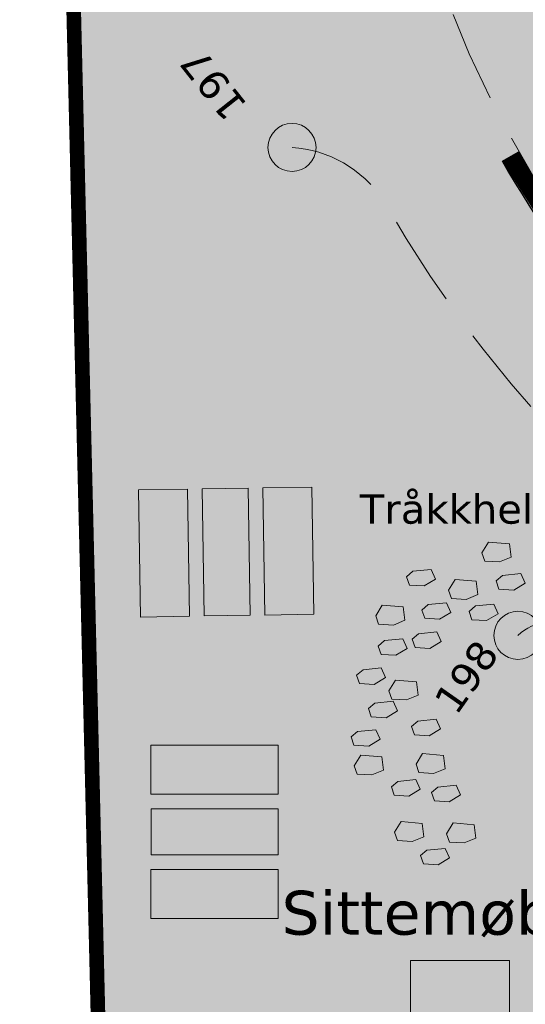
# Model space of a CAD drawing. Header units: metres. Extents: x 470877 to 470966, y 6514611 to 6514728.
# Tile 2 of 256: x 470877.48 to 470884.4, y 6514632.87 to 6514646.33. Entities that reach past the tile are written whole.
import ezdxf

# ---------------------------------------------------------------- set-up
doc = ezdxf.new("R2010")
doc.units = ezdxf.units.M
doc.linetypes.add('DASHED', pattern=[19.049999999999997, 12.7, -6.35])
doc.linetypes.add('DASHED2', pattern=[0.375, 0.25, -0.125])
doc.layers.add('A-L_mur', color=2, linetype='Continuous')
doc.layers.add('A-L_mur_hatch', color=252, linetype='Continuous')
doc.layers.add('A-L_planter_felt_hatch', color=7, linetype='Continuous', true_color=0x94df77)
doc.layers.add('L 771-Gressarealer', color=7, linetype='Continuous', lineweight=9, true_color=0xe1e1ad)
doc.layers.add('LA DIV-Grense_delområde', color=7, linetype='DASHED', lineweight=9, true_color=0x007f00)
for name, color, linetype, lineweight in [('LA TEK', 7, 'Continuous', 9), ('LA TEK-Punkthøgde ny', 255, 'Continuous', 9), ('LA TER-Ny kote 1m', 95, 'Continuous', 13), ('LA UTS-Benk', 125, 'Continuous', 9), ('LA VEG-Staude', 233, 'Continuous', 9), ('LA VOP-H skifer', 251, 'Continuous', 9)]:
    doc.layers.add(name, color=color, linetype=linetype, lineweight=lineweight)
doc.styles.add('Verdana', font='verdana.ttf')

msp = doc.modelspace()

# ---------------------------------------------------------------- hatches: boundary and pattern name
at = {"layer": 'A-L_planter_felt_hatch', "linetype": 'Continuous'}
h = msp.add_hatch(dxfattribs=at)
h.set_pattern_fill('ANSI38', color=256, scale=0.05)
h.set_pattern_definition([(45, (470886.8623169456, 6514646.706816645), (-0.1122532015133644, 0.1122532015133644), []), (135, (470886.8623169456, 6514646.706816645), (-0.3367596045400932, 0.1122532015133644), [0.396875, -0.238125])])
edge = h.paths.add_edge_path()
edge.add_arc((470885.458961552, 6514651.375116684), 0.1388315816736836, 85.9798594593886, 195.9798592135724)
edge.add_arc((470885.3162130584, 6514651.204830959), 0.132391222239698, 85.97985951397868, 195.9798597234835)
edge.add_arc((470885.1826104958, 6514651.078356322), 0.09024946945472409, 85.9798594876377, 195.9798593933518)
edge.add_arc((470885.0853521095, 6514650.90416123), 0.1497178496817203, 85.9798594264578, 195.9798591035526)
edge.add_arc((470884.9306875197, 6514650.710239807), 0.1530808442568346, 85.97985953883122, 195.9798594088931)
edge.add_arc((470884.776325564, 6514650.565700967), 0.1026483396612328, 85.9798595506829, 195.9798596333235)
edge.add_arc((470884.6691222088, 6514650.416191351), 0.121549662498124, 85.97985945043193, 195.9798592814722)
edge.add_arc((470884.5436063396, 6514650.259463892), 0.1235689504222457, 85.97985952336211, 195.9798591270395)
edge.add_arc((470884.4550819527, 6514650.137520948), 0.09298907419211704, 108.9969994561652, 218.9969992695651)
edge.add_arc((470884.4508254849, 6514650.011071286), 0.09612850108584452, 135.0333598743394, 245.0333597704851)
edge.add_arc((470884.5125885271, 6514649.82170677), 0.1446435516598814, 135.0333599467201, 245.03335985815)
edge.add_arc((470884.5100028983, 6514649.632180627), 0.08263678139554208, 135.0333599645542, 245.0333598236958)
edge.add_arc((470884.5490434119, 6514649.483431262), 0.1044788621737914, 135.0333600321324, 245.0333598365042)
edge.add_arc((470884.6111391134, 6514649.282643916), 0.1500953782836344, 135.0333600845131, 245.0333599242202)
edge.add_arc((470884.6413068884, 6514649.053161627), 0.1321825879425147, 135.0333598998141, 245.0333598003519)
edge.add_arc((470884.684897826, 6514648.834062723), 0.1404683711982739, 135.0333599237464, 245.0333598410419)
edge.add_arc((470884.690035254, 6514648.64236779), 0.09106165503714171, 135.033359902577, 245.0333598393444)
edge.add_arc((470884.7250803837, 6514648.486419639), 0.1038579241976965, 135.0333602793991, 245.0333600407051)
edge.add_arc((470884.7389859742, 6514648.334591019), 0.08161347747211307, 135.0333598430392, 245.0333597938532)
edge.add_arc((470884.7799588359, 6514648.211366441), 0.09007045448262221, 146.8620802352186, 256.8620802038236)
edge.add_arc((470884.8827555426, 6514648.045178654), 0.1461288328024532, 147.5186427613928, 257.5186426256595)
edge.add_arc((470884.9642458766, 6514647.830520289), 0.1340404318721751, 147.5186423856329, 257.5186424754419)
edge.add_arc((470885.009488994, 6514647.652403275), 0.08797435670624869, 147.5186422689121, 257.5186424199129)
edge.add_arc((470885.067619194, 6514647.517397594), 0.09144911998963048, 147.5186423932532, 257.5186424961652)
edge.add_arc((470885.1529987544, 6514647.361173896), 0.1246419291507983, 147.5186425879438, 257.5186424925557)
edge.add_arc((470885.2284138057, 6514647.174318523), 0.1213335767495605, 147.5186424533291, 257.5186424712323)
edge.add_arc((470885.2840653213, 6514647.003730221), 0.09705742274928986, 147.5186426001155, 257.5186425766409)
edge.add_arc((470885.3635311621, 6514646.845023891), 0.1190683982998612, 147.5186426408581, 257.5186425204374)
edge.add_arc((470885.4531766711, 6514646.655317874), 0.136775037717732, 147.5186427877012, 257.5186426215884)
edge.add_arc((470885.5591282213, 6514646.435506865), 0.1606413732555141, 147.5186425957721, 257.5186425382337)
edge.add_arc((470885.6436664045, 6514646.215984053), 0.1347241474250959, 152.2747660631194, 262.2747659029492)
edge.add_arc((470885.7142766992, 6514646.040076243), 0.09833406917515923, 154.4531895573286, 264.4531892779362)
edge.add_arc((470885.8050709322, 6514645.894261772), 0.1111675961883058, 154.4531890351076, 264.4531891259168)
edge.add_arc((470885.8763791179, 6514645.744394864), 0.0909449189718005, 154.4531891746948, 264.4531892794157)
edge.add_arc((470885.9953164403, 6514645.592824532), 0.1415686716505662, 154.4531894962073, 264.4531892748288)
edge.add_arc((470886.0618776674, 6514645.413563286), 0.08894053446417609, 154.4531891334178, 264.453189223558)
edge.add_arc((470886.1507294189, 6514645.278460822), 0.1080082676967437, 154.4531894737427, 264.453189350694)
edge.add_arc((470886.241852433, 6514645.122413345), 0.112568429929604, 154.4531891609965, 264.4531891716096)
edge.add_arc((470886.3420047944, 6514644.957300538), 0.1230647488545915, 154.4531892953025, 264.4531892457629)
edge.add_arc((470886.4044833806, 6514644.799262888), 0.08243311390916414, 154.4531896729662, 264.4531893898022)
edge.add_arc((470886.4707549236, 6514644.681730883), 0.0822840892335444, 154.4531898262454, 264.4531892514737)
edge.add_arc((470886.5784103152, 6514644.555698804), 0.1237463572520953, 159.1058226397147, 269.1058224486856)
edge.add_arc((470886.7267276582, 6514644.385446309), 0.1572858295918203, 162.795988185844, 272.7959881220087)
edge.add_arc((470886.8857494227, 6514644.181485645), 0.1584382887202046, 162.7959881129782, 272.7959881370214)
edge.add_arc((470887.0052948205, 6514643.988614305), 0.1170540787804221, 162.7959878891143, 272.7959881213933)
edge.add_arc((470887.0975412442, 6514643.844905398), 0.09058974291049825, 162.7959881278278, 272.7959881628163)
edge.add_arc((470887.2485762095, 6514643.70902701), 0.1534832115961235, 162.7959882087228, 272.7959880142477)
edge.add_arc((470887.4068074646, 6514643.509051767), 0.1578049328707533, 162.7959881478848, 272.7959881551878)
edge.add_arc((470887.5611291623, 6514643.309543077), 0.1524909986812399, 164.0549492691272, 274.0549490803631)
edge.add_arc((470887.7038695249, 6514643.134846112), 0.1338765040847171, 170.2865709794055, 280.2865710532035)
edge.add_arc((470887.8474828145, 6514642.98263069), 0.1214478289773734, 170.286571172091, 280.2865708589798)
edge.add_arc((470887.9738646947, 6514642.845213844), 0.1062174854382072, 170.2865712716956, 280.2865711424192)
edge.add_arc((470888.1411307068, 6514642.715318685), 0.1504555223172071, 170.2865712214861, 280.2865709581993)
edge.add_arc((470888.298956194, 6514642.544864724), 0.1328631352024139, 170.2865709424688, 280.2865708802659)
edge.add_arc((470888.4393968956, 6514642.394158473), 0.1184126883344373, 170.2865713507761, 280.2865710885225)
edge.add_arc((470888.5979782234, 6514642.254123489), 0.1394351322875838, 170.2865710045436, 280.2865710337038)
edge.add_arc((470888.745352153, 6514642.104976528), 0.1230566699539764, 174.4258452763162, 284.4258454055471)
edge.add_arc((470888.8907605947, 6514642.017999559), 0.1191838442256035, 195.6743493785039, 305.6743491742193)
edge.add_arc((470888.9906205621, 6514642.052736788), 0.1350121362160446, 257.0071872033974, 367.0071872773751)
edge.add_arc((470889.1287541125, 6514642.174849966), 0.1057232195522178, 267.7613001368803, 377.7613002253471)
edge.add_arc((470889.2132454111, 6514642.359646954), 0.1534029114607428, 276.0592369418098, 386.0592366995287)
edge.add_arc((470889.2693413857, 6514642.484743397), 0.1000345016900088, 324.7695730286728, 434.7695728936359)
edge.add_arc((470889.190890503, 6514642.596841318), 0.105882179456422, 351.5401927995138, 461.5401927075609)
edge.add_arc((470889.0513875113, 6514642.718181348), 0.1196222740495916, 351.5401925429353, 461.5401925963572)
edge.add_arc((470888.9147444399, 6514642.852149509), 0.1139518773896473, 351.5401923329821, 461.540192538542)
edge.add_arc((470888.7804354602, 6514642.980851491), 0.1128087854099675, 351.3050674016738, 461.3050674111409)
edge.add_arc((470888.6511515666, 6514643.109309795), 0.1086441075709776, 350.5497979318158, 460.5497975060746)
edge.add_arc((470888.5064352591, 6514643.236894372), 0.1265419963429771, 350.5497976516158, 460.5497974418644)
edge.add_arc((470888.3358330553, 6514643.385837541), 0.1494620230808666, 350.5497974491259, 460.5497977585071)
edge.add_arc((470888.2083373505, 6514643.549439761), 0.1015082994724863, 350.5497974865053, 460.5497976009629)
edge.add_arc((470888.1424743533, 6514643.738449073), 0.1009695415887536, 297.9200223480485, 407.9200223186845)
edge.add_arc((470888.2283111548, 6514643.971403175), 0.1590547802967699, 263.4402455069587, 373.4402453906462)
edge.add_arc((470888.3961160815, 6514644.110358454), 0.1028246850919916, 262.6770653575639, 372.6770657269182)
edge.add_arc((470888.4150027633, 6514644.217481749), 0.117392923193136, 313.9209504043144, 423.9209503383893)
edge.add_arc((470888.3273645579, 6514644.363299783), 0.1449813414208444, 343.8293937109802, 453.8293932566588)
edge.add_arc((470888.1641927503, 6514644.552464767), 0.1598118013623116, 343.8293932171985, 453.8293933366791)
edge.add_arc((470888.0098395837, 6514644.753582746), 0.1495986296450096, 343.8293932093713, 453.8293932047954)
edge.add_arc((470887.9107292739, 6514644.928689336), 0.0927903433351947, 343.8293935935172, 453.8293934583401)
edge.add_arc((470887.7969789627, 6514645.056154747), 0.1130684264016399, 342.0308088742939, 452.0308088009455)
edge.add_arc((470887.6514971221, 6514645.22525129), 0.1521916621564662, 338.3701776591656, 448.3701773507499)
edge.add_arc((470887.5697978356, 6514645.41149405), 0.09254445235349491, 338.3701779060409, 448.3701774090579)
edge.add_arc((470887.456924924, 6514645.549802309), 0.1242544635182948, 338.3701778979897, 448.3701774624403)
edge.add_arc((470887.3578158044, 6514645.716694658), 0.1111660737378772, 337.4181150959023, 447.4181147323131)
edge.add_arc((470887.247921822, 6514645.884714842), 0.1282483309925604, 333.6283073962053, 443.6283071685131)
edge.add_arc((470887.1166598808, 6514646.084305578), 0.1623948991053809, 333.6283073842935, 443.6283072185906)
edge.add_arc((470887.0330341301, 6514646.296093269), 0.1134551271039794, 333.6283076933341, 443.6283072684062)
edge.add_arc((470886.9485834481, 6514646.456959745), 0.1083137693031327, 333.6283070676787, 443.6283071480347)
edge.add_arc((470886.8653156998, 6514646.611847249), 0.1063565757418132, 333.628307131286, 443.628307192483)
edge.add_arc((470886.7338740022, 6514646.788566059), 0.1598838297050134, 333.6283074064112, 443.6283072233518)
edge.add_arc((470886.6172067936, 6514647.023350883), 0.1543545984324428, 330.5508343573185, 440.5508343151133)
edge.add_arc((470886.5159017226, 6514647.259978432), 0.1521742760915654, 326.3297559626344, 436.3297558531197)
edge.add_arc((470886.4420974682, 6514647.480965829), 0.131894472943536, 326.329756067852, 436.3297559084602)
edge.add_arc((470886.3431355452, 6514647.695814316), 0.1563643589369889, 326.3297560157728, 436.3297558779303)
edge.add_arc((470886.294241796, 6514647.90493822), 0.1031525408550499, 326.3297558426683, 436.3297558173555)
edge.add_arc((470886.2331815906, 6514648.06208504), 0.1026607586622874, 326.3297559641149, 436.3297558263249)
edge.add_arc((470886.1659114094, 6514648.222813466), 0.1099828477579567, 326.3297558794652, 436.3297558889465)
edge.add_arc((470886.0696996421, 6514648.418211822), 0.1509028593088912, 324.0785109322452, 434.0785108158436)
edge.add_arc((470886.017181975, 6514648.645781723), 0.1249747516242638, 318.7168664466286, 428.7168664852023)
edge.add_arc((470885.9501987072, 6514648.860872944), 0.1495042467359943, 318.7168668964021, 428.7168666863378)
edge.add_arc((470885.9035136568, 6514649.088816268), 0.1343409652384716, 318.7168665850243, 428.7168665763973)
edge.add_arc((470885.8676466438, 6514649.288299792), 0.1126205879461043, 318.7168668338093, 428.7168666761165)
edge.add_arc((470885.8364194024, 6514649.456548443), 0.09595463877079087, 318.7168665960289, 428.7168665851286)
edge.add_arc((470885.7637235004, 6514649.640365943), 0.1430887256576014, 318.7168666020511, 428.7168665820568)
edge.add_arc((470885.710599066, 6514649.873101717), 0.1446362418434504, 316.5846158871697, 426.5846158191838)
edge.add_arc((470885.6609387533, 6514650.125726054), 0.1607928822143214, 311.7829155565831, 421.7829154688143)
edge.add_arc((470885.6561908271, 6514650.357804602), 0.1212242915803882, 311.7829156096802, 421.7829155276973)
edge.add_arc((470885.6326019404, 6514650.555164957), 0.1214229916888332, 311.7829153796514, 421.78291537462)
edge.add_arc((470885.5917813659, 6514650.772089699), 0.1474253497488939, 311.7829155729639, 421.7829154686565)
edge.add_arc((470885.5802943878, 6514650.992857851), 0.1218526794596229, 311.7829158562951, 421.78291567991)
edge.add_arc((470885.5764366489, 6514651.169023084), 0.09225633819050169, 311.782915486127, 421.782915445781)
edge.add_arc((470885.49390828, 6514651.313059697), 0.1408907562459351, 333.5551339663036, 443.5551339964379)
edge.add_arc((470885.4680111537, 6514651.468969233), 0.04464266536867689, 339.1227637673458, 449.1227634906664)
at = {"layer": 'L 771-Gressarealer'}
h = msp.add_hatch(color=256, dxfattribs=at)
edge = h.paths.add_edge_path()
edge.add_line((470884.7450868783, 6514673.477796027), (470885.2694522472, 6514664.869304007))
edge.add_line((470885.2694522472, 6514664.869304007), (470885.4380646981, 6514661.663973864))
edge.add_arc((470668.0329587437, 6514651.837474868), 217.6270667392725, 0.10289949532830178, 2.5879520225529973, ccw=False)
edge.add_arc((470897.3491587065, 6514652.007379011), 11.69157196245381, 178.9171972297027, 222.2675605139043)
edge.add_line((470888.6972549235, 6514644.143702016), (470888.2360916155, 6514643.682295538))
edge.add_arc((470897.4215776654, 6514652.090436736), 12.45271024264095, 222.4701276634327, 230.5635283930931)
edge.add_line((470889.5113388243, 6514642.472842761), (470888.9420577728, 6514641.779384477))
edge.add_arc((470896.5553789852, 6514650.886771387), 11.87043201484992, 230.1060588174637, 238.5676463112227)
edge.add_line((470890.3650492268, 6514640.758248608), (470889.8895393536, 6514639.992727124))
edge.add_arc((470897.3022970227, 6514651.939746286), 14.05988062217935, 238.181671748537, 245.3503491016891)
edge.add_line((470891.4383629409, 6514639.161071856), (470891.0634469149, 6514638.345274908))
edge.add_arc((470897.4085422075, 6514652.091797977), 15.1402487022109, 245.2229827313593, 251.8689222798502)
edge.add_line((470892.6970186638, 6514637.703306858), (470892.4186345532, 6514636.847134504))
edge.add_arc((470897.2920529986, 6514651.834022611), 15.75934714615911, 251.9865725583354, 258.3060879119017)
edge.add_line((470894.0978973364, 6514636.401770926), (470893.9132433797, 6514635.522281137))
edge.add_arc((470897.0631811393, 6514650.217390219), 15.02891675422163, 257.9015680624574, 264.9742474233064)
edge.add_line((470895.7465955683, 6514635.24625328), (470895.6811052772, 6514634.64397788))
edge.add_arc((470897.3206517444, 6514653.038704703), 18.46764975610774, 264.9066104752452, 274.4554896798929)
edge.add_line((470898.7553040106, 6514634.62686448), (470898.8978043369, 6514633.430245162))
edge.add_arc((470897.3491587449, 6514652.007378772), 18.64157172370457, 274.7653297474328, 282.9448982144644)
edge.add_line((470901.5251297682, 6514633.83956486), (470902.0171260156, 6514633.94974111))
edge.add_line((470902.0171260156, 6514633.94974111), (470901.688623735, 6514635.413327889))
edge.add_line((470901.688623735, 6514635.413327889), (470901.6742947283, 6514635.477167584))
edge.add_line((470901.6742947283, 6514635.477167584), (470901.3366112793, 6514635.397071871))
edge.add_line((470901.3366112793, 6514635.397071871), (470901.2799574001, 6514635.640601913))
edge.add_arc((470904.8172983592, 6514621.474382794), 14.6011830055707, 85.40734693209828, 104.02020192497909, ccw=False)
edge.add_arc((470907.7194360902, 6514653.796722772), 17.85235334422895, 264.4292792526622, 283.2706863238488)
edge.add_line((470911.8174760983, 6514636.421090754), (470911.6118881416, 6514637.295712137))
edge.add_arc((470907.7173242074, 6514653.84605304), 17.00239430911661, 283.2417207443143, 288.5110019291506)
edge.add_line((470913.1153590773, 6514637.723316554), (470912.8287964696, 6514638.576154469))
edge.add_arc((470907.6664004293, 6514653.971673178), 16.23799030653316, 288.5372345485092, 293.3863554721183)
edge.add_line((470914.1117349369, 6514639.067647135), (470913.7546737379, 6514639.893262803))
edge.add_arc((470907.7095395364, 6514653.868064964), 15.22625177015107, 293.3920476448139, 298.7617617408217)
edge.add_line((470915.0359358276, 6514640.520306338), (470914.6028439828, 6514641.309241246))
edge.add_arc((470907.684507, 6514653.898197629), 14.3647210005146, 298.7912605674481, 304.7390608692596)
edge.add_line((470915.8700978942, 6514642.093905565), (470915.3586927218, 6514642.83134715))
edge.add_arc((470906.0866505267, 6514655.882362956), 16.00936538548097, 305.3917384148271, 311.0583976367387)
edge.add_line((470916.6020485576, 6514643.810652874), (470916.17122384, 6514644.297159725))
edge.add_arc((470907.7222170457, 6514653.844539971), 12.74904644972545, 311.5073991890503, 365.0730712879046)
edge.add_line((470920.4213221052, 6514654.971889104), (470919.9559731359, 6514660.553718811))
edge.add_arc((470929.7436744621, 6514661.666591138), 9.850765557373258, 145.7692570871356, 186.4867350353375, ccw=False)
edge.add_line((470921.5992697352, 6514667.207913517), (470937.12585278, 6514688.020298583))
edge.add_arc((470944.5261984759, 6514682.296191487), 9.355774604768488, 95.26128010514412, 142.2783406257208, ccw=False)
edge.add_arc((470942.1514245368, 6514703.688304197), 12.17065144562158, 277.1595930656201, 354.5240654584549)
edge.add_line((470954.266533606, 6514702.526887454), (470954.0166088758, 6514702.539688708))
edge.add_line((470954.0166088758, 6514702.539688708), (470954.0676605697, 6514710.691154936))
edge.add_line((470954.0676605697, 6514710.691154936), (470965.4334469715, 6514710.564557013))
edge.add_line((470965.4334469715, 6514710.564557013), (470933.57, 6514668.44))
edge.add_line((470933.57, 6514668.44), (470932.9209187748, 6514665.51251121))
edge.add_line((470932.9209187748, 6514665.51251121), (470930.9825000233, 6514657.851165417))
edge.add_line((470930.9825000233, 6514657.851165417), (470928.9995289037, 6514649.64068169))
edge.add_line((470928.9995289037, 6514649.64068169), (470923.0350106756, 6514634.182365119))
edge.add_line((470923.0350106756, 6514634.182365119), (470920.0116904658, 6514630.681678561))
edge.add_line((470920.0116904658, 6514630.681678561), (470912.6318969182, 6514619.851332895))
edge.add_line((470912.6318969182, 6514619.851332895), (470910.9072595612, 6514618.891129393))
edge.add_line((470910.9072595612, 6514618.891129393), (470878.570137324, 6514632.121303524))
edge.add_line((470878.570137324, 6514632.121303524), (470877.5851993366, 6514672.863162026))
edge.add_line((470877.5851993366, 6514672.863162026), (470880.2291114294, 6514682.09004151))
edge.add_line((470880.2291114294, 6514682.09004151), (470884.2193855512, 6514682.108220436))
edge.add_line((470884.2193855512, 6514682.108220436), (470884.7450868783, 6514673.477796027))
at = {"layer": 'LA UTS-Benk', "true_color": 0xb6a581}
for points in [[(470879.1369844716, 6514638.162807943), (470879.8068991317, 6514638.173501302), (470879.7791283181, 6514639.913279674), (470879.1092136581, 6514639.902586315)], [(470879.1369844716, 6514638.162807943), (470879.8068991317, 6514638.173501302), (470879.7791283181, 6514639.913279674), (470879.1092136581, 6514639.902586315)], [(470880.6090465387, 6514639.925026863), (470879.9791267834, 6514639.914971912), (470880.0068497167, 6514638.178193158), (470880.636769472, 6514638.188248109)], [(470880.6090465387, 6514639.925026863), (470879.9791267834, 6514639.914971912), (470880.0068497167, 6514638.178193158), (470880.636769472, 6514638.188248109)], [(470880.8367679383, 6514638.189940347), (470881.5066825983, 6514638.200633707), (470881.4789117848, 6514639.940412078), (470880.8089971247, 6514639.929718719)], [(470880.8367679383, 6514638.189940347), (470881.5066825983, 6514638.200633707), (470881.4789117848, 6514639.940412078), (470880.8089971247, 6514639.929718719)], [(470881.0194206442, 6514635.73951179), (470881.0194206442, 6514636.40951179), (470879.2794206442, 6514636.40951179), (470879.2794206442, 6514635.73951179)], [(470881.0194206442, 6514635.73951179), (470881.0194206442, 6514636.40951179), (470879.2794206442, 6514636.40951179), (470879.2794206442, 6514635.73951179)], [(470879.2809206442, 6514635.53951179), (470879.2809206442, 6514634.90951179), (470881.0179206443, 6514634.90951179), (470881.0179206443, 6514635.53951179)], [(470879.2809206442, 6514635.53951179), (470879.2809206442, 6514634.90951179), (470881.0179206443, 6514634.90951179), (470881.0179206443, 6514635.53951179)], [(470881.0194206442, 6514634.03951179), (470881.0194206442, 6514634.709511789), (470879.2794206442, 6514634.709511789), (470879.2794206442, 6514634.03951179)], [(470881.0194206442, 6514634.03951179), (470881.0194206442, 6514634.709511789), (470879.2794206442, 6514634.709511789), (470879.2794206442, 6514634.03951179)], [(470884.1848200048, 6514632.01425864), (470884.1848200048, 6514633.46525864), (470882.8288200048, 6514633.46525864), (470882.8288200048, 6514632.01425864)], [(470884.1848200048, 6514632.01425864), (470884.1848200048, 6514633.46525864), (470882.8288200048, 6514633.46525864), (470882.8288200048, 6514632.01425864)]]:
    msp.add_hatch(color=33, dxfattribs=at).paths.add_polyline_path(points)
at = {"layer": 'LA VEG-Staude', "true_color": 0xc57bd1}
h = msp.add_hatch(dxfattribs=at)
h.set_pattern_fill('GOST_GLASS', color=213, scale=0.04, style=0)
h.set_pattern_definition([(45, (0, 0), (0.3394112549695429, 0), [0.2, -0.28]), (45, (0.08485280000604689, 0), (0.3394112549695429, 0), [0.08, -0.4]), (45, (0, 0.08485279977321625), (0.3394112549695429, 0), [0.08, -0.4])])
edge = h.paths.add_edge_path()
edge.add_line((470878.0776683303, 6514652.492232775), (470878.5337164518, 6514633.627861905))
edge.add_line((470878.5337164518, 6514633.627861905), (470891.4628833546, 6514628.17327281))
edge.add_arc((470891.3289037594, 6514628.702861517), 0.5462734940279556, 284.1972598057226, 392.4671804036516)
edge.add_arc((470889.9974187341, 6514627.704266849), 2.209404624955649, 35.78193869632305, 105.2412928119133)
edge.add_line((470889.4166002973, 6514629.835960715), (470888.0606002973, 6514629.835960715))
edge.add_line((470888.0606002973, 6514629.835960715), (470888.0606002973, 6514631.286960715))
edge.add_arc((470887.0948955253, 6514631.943942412), 1.167994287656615, 244.0922014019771, 325.77202900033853, ccw=False)
edge.add_line((470886.5845705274, 6514630.893333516), (470885.2285705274, 6514630.893333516))
edge.add_line((470885.2285705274, 6514630.893333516), (470885.2285705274, 6514631.450571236))
edge.add_arc((470884.4850639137, 6514631.32203174), 0.754535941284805, 9.808500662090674, 113.4481264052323)
edge.add_line((470884.1848200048, 6514632.01425864), (470882.8288200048, 6514632.01425864))
edge.add_line((470882.8288200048, 6514632.01425864), (470882.8288200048, 6514632.739758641))
edge.add_arc((470878.4496704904, 6514623.336282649), 10.37315338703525, 65.02885113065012, 85.40330642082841)
edge.add_arc((470881.577077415, 6514635.291085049), 2.807185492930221, 151.212788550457, 215.1216520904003, ccw=False)
edge.add_arc((470878.3208392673, 6514637.155299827), 0.9466420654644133, 327.2296486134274, 400.9804278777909)
edge.add_arc((470880.5531974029, 6514638.934964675), 1.909549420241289, 118.21242062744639, 217.3638131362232, ccw=False)
edge.add_arc((470878.4989569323, 6514642.251429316), 1.998796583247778, 305.1770502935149, 401.690247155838)
edge.add_arc((470887.3399284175, 6514647.140421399), 8.165118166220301, 160.2936880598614, 205.8457803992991, ccw=False)
edge.add_arc((470878.1074399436, 6514650.733490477), 1.758994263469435, 331.4822038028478, 450.9697980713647)
at = {"layer": 'LA VOP-H skifer', "true_color": 0xc7c8ca}
h = msp.add_hatch(color=9, dxfattribs=at)
h.dxf.hatch_style = 1
h.paths.add_polyline_path([(470884.0478139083, 6514638.91639334), (470884.2061251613, 6514638.982248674), (470884.1838418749, 6514639.164793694), (470883.8967979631, 6514639.188807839), (470883.8072407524, 6514639.042263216), (470883.846603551, 6514638.928757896)])
h = msp.add_hatch(color=9, dxfattribs=at)
h.dxf.hatch_style = 1
h.paths.add_polyline_path([(470882.864175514, 6514638.788599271), (470882.7766571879, 6514638.713953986), (470882.8160199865, 6514638.600448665), (470883.0172303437, 6514638.588084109), (470883.1732465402, 6514638.682472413), (470883.1139693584, 6514638.813595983)])
h = msp.add_hatch(color=9, dxfattribs=at)
h.dxf.hatch_style = 1
h.paths.add_polyline_path([(470883.5922062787, 6514638.404049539), (470883.7505175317, 6514638.469904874), (470883.7282342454, 6514638.652449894), (470883.4411903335, 6514638.676464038), (470883.3516331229, 6514638.529919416), (470883.3909959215, 6514638.416414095)])
h = msp.add_hatch(color=9, dxfattribs=at)
h.dxf.hatch_style = 1
h.paths.add_polyline_path([(470884.0886188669, 6514638.731674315), (470884.0011005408, 6514638.65702903), (470884.0404633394, 6514638.543523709), (470884.2416736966, 6514638.531159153), (470884.3976898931, 6514638.625547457), (470884.3384127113, 6514638.756671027)])
h = msp.add_hatch(color=9, dxfattribs=at)
h.dxf.hatch_style = 1
h.paths.add_polyline_path([(470882.595570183, 6514638.052997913), (470882.753881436, 6514638.118853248), (470882.7315981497, 6514638.301398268), (470882.4445542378, 6514638.325412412), (470882.3549970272, 6514638.17886779), (470882.3943598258, 6514638.065362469)])
h = msp.add_hatch(color=9, dxfattribs=at)
h.dxf.hatch_style = 1
h.paths.add_polyline_path([(470883.0729942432, 6514638.333183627), (470882.9854759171, 6514638.258538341), (470883.0248387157, 6514638.145033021), (470883.2260490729, 6514638.132668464), (470883.3820652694, 6514638.227056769), (470883.3227880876, 6514638.358180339)])
h = msp.add_hatch(color=9, dxfattribs=at)
h.dxf.hatch_style = 1
h.paths.add_polyline_path([(470883.7184389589, 6514638.314208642), (470883.6309206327, 6514638.239563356), (470883.6702834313, 6514638.126058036), (470883.8714937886, 6514638.113693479), (470884.027509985, 6514638.208081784), (470883.9682328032, 6514638.339205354)])
h = msp.add_hatch(color=9, dxfattribs=at)
h.dxf.hatch_style = 1
h.paths.add_polyline_path([(470882.4750139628, 6514637.839814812), (470882.3874956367, 6514637.765169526), (470882.4268584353, 6514637.651664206), (470882.6280687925, 6514637.63929965), (470882.784084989, 6514637.733687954), (470882.7248078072, 6514637.864811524)])
h = msp.add_hatch(color=9, dxfattribs=at)
h.dxf.hatch_style = 1
h.paths.add_polyline_path([(470882.9401089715, 6514637.934692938), (470882.8525906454, 6514637.860047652), (470882.8919534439, 6514637.746542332), (470883.0931638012, 6514637.734177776), (470883.2491799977, 6514637.82856608), (470883.1899028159, 6514637.95968965)])
h = msp.add_hatch(color=9, dxfattribs=at)
h.dxf.hatch_style = 1
h.paths.add_polyline_path([(470882.1807675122, 6514637.441324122), (470882.0932491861, 6514637.366678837), (470882.1326119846, 6514637.253173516), (470882.3338223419, 6514637.24080896), (470882.4898385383, 6514637.335197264), (470882.4305613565, 6514637.466320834)])
h = msp.add_hatch(color=9, dxfattribs=at)
h.dxf.hatch_style = 1
h.paths.add_polyline_path([(470882.7759130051, 6514637.028310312), (470882.9342242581, 6514637.094165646), (470882.9119409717, 6514637.276710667), (470882.6248970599, 6514637.300724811), (470882.5353398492, 6514637.154180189), (470882.5747026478, 6514637.040674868)])
h = msp.add_hatch(color=9, dxfattribs=at)
h.dxf.hatch_style = 1
h.paths.add_polyline_path([(470882.3421286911, 6514636.985905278), (470882.254610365, 6514636.911259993), (470882.2939731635, 6514636.797754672), (470882.4951835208, 6514636.785390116), (470882.6511997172, 6514636.879778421), (470882.5919225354, 6514637.01090199)])
h = msp.add_hatch(color=9, dxfattribs=at)
h.dxf.hatch_style = 1
h.paths.add_polyline_path([(470882.9306215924, 6514636.739220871), (470882.8431032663, 6514636.664575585), (470882.8824660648, 6514636.551070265), (470883.0836764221, 6514636.538705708), (470883.2396926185, 6514636.633094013), (470883.1804154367, 6514636.764217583)])
h = msp.add_hatch(color=9, dxfattribs=at)
h.dxf.hatch_style = 1
h.paths.add_polyline_path([(470882.1048340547, 6514636.596903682), (470882.0173157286, 6514636.522258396), (470882.0566785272, 6514636.408753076), (470882.2578888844, 6514636.39638852), (470882.4139050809, 6514636.490776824), (470882.3546278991, 6514636.621900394)])
h = msp.add_hatch(color=9, dxfattribs=at)
h.dxf.hatch_style = 1
h.paths.add_polyline_path([(470882.3013237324, 6514636.003619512), (470882.4596349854, 6514636.069474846), (470882.437351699, 6514636.252019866), (470882.1503077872, 6514636.276034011), (470882.0607505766, 6514636.129489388), (470882.1001133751, 6514636.015984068)])
h = msp.add_hatch(color=9, dxfattribs=at)
h.dxf.hatch_style = 1
h.paths.add_polyline_path([(470883.1460929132, 6514636.022597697), (470883.3044041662, 6514636.088453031), (470883.2821208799, 6514636.270998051), (470882.995076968, 6514636.295012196), (470882.9055197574, 6514636.148467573), (470882.9448825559, 6514636.034962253)])
h = msp.add_hatch(color=9, dxfattribs=at)
h.dxf.hatch_style = 1
h.paths.add_polyline_path([(470882.6553567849, 6514635.913778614), (470882.5678384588, 6514635.839133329), (470882.6072012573, 6514635.725628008), (470882.8084116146, 6514635.713263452), (470882.964427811, 6514635.807651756), (470882.9051506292, 6514635.938775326)])
h = msp.add_hatch(color=9, dxfattribs=at)
h.dxf.hatch_style = 1
h.paths.add_polyline_path([(470883.205879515, 6514635.837875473), (470883.1183611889, 6514635.763230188), (470883.1577239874, 6514635.649724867), (470883.3589343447, 6514635.637360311), (470883.5149505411, 6514635.731748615), (470883.4556733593, 6514635.862872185)])
h = msp.add_hatch(color=9, dxfattribs=at)
h.dxf.hatch_style = 1
h.paths.add_polyline_path([(470882.8518533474, 6514635.092785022), (470883.0101646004, 6514635.158640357), (470882.9878813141, 6514635.341185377), (470882.7008374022, 6514635.365199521), (470882.6112801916, 6514635.218654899), (470882.6506429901, 6514635.105149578)])
h = msp.add_hatch(color=9, dxfattribs=at)
h.dxf.hatch_style = 1
h.paths.add_polyline_path([(470883.5637303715, 6514635.073810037), (470883.7220416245, 6514635.139665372), (470883.6997583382, 6514635.322210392), (470883.4127144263, 6514635.346224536), (470883.3231572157, 6514635.199679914), (470883.3625200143, 6514635.086174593)])
h = msp.add_hatch(color=9, dxfattribs=at)
h.dxf.hatch_style = 1
h.paths.add_polyline_path([(470883.0540126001, 6514634.974480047), (470882.966494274, 6514634.899834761), (470883.0058570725, 6514634.786329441), (470883.2070674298, 6514634.773964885), (470883.3630836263, 6514634.868353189), (470883.3038064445, 6514634.999476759)])

# ---------------------------------------------------------------- linework, layer by layer
at = {"layer": 'A-L_mur', "linetype": 'Continuous'}
for points in [[(470884.0010160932, 6514650.045338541, 0.2207957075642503), (470890.232814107, 6514640.545260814)], [(470884.2483583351, 6514650.081695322, 0.2206808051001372), (470890.3640893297, 6514640.756698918)], [(470884.2996954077, 6514644.526710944, 0.1862848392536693), (470892.7093538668, 6514637.699300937)], [(470884.0828054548, 6514644.402377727, 0.1860621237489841), (470892.619714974, 6514637.465558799)]]:
    msp.add_lwpolyline(points, format="xyb", dxfattribs=at)
at = {"layer": 'A-L_mur_hatch', "linetype": 'Continuous', "const_width": 0.25}
for points in [[(470884.110964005, 6514650.159346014, 0.2226834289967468), (470890.2981999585, 6514640.651797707)], [(470884.1912504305, 6514644.464544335, 0.1861750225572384), (470892.6589094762, 6514637.585138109)]]:
    msp.add_lwpolyline(points, format="xyb", dxfattribs=at)
at = {"layer": 'LA DIV-Grense_delområde', "ltscale": 0.2}
msp.add_lwpolyline([(470965.4334469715, 6514710.564557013, 0.2, 0.2, 0), (470933.57, 6514668.44, 0.2, 0.2, 0), (470932.9209187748, 6514665.51251121, 0.2, 0.2, 0), (470931.4151485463, 6514659.645126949, 0.2, 0.2, 0), (470928.998999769, 6514649.64107292, 0.2, 0.2, 0), (470925.243107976, 6514640.291299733, 0.2, 0.2, 0), (470923.0344815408, 6514634.182756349, 0.2, 0.2, 0), (470920.0111613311, 6514630.682069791, 0.2, 0.2, 0), (470912.6313677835, 6514619.851724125, 0.2, 0.2, 0), (470910.9067304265, 6514618.891520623, 0.2, 0.2, 0), (470878.5696081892, 6514632.121694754, 0.2, 0.2, 0), (470877.5846702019, 6514672.863553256, 0.2, 0.2, 0), (470880.2291114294, 6514682.09004151, 0.2, 0.2, 0), (470880.18, 6514692.87, 0.2, 0.2, 0)], format="xyseb", dxfattribs=at)
at = {"layer": 'LA TER-Ny kote 1m', "linetype": 'DASHED2', "ltscale": 5, "flags": 128}
for points in [[(470882.0776150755, 6514653.744225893, -0.0626288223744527), (470882.3979327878, 6514650.636759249, 0.2694663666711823), (470891.0618894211, 6514638.342858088), (470891.4383629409, 6514639.161071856, 0.1312126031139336), (470898.629706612, 6514637.929532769, 0.03580560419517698), (470900.578639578, 6514638.248312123, -0.08249225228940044), (470906.2242784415, 6514638.718261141, 0.4577202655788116), (470923.0516789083, 6514654.930489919, -0.1439638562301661), (470924.8892765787, 6514665.600812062, -0.005920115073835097)], [(470884.7248871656, 6514659.261031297, -0.02156172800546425), (470884.4767220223, 6514654.301609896, 0.2694980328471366), (470888.9648856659, 6514641.807191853), (470889.5113388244, 6514642.472842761, 0.2327002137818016), (470900.1125607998, 6514639.987098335, -0.08301235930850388), (470906.3898891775, 6514640.510720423, 0.4659345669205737), (470921.0583818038, 6514654.765810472, -0.09150998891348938), (470921.9405705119, 6514664.427979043, -0.08261843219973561)], [(470926.58, 6514662.910000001, 0.1135912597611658), (470925.0743441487, 6514654.183146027, -0.4418713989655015), (470906.026712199, 6514636.027508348, 0.08730583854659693), (470900.601896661, 6514635.490440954, -0.02912581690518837), (470898.6968982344, 6514635.225410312, -0.2893409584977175), (470882.4509081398, 6514643.875901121, 0.229667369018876), (470881.2091891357, 6514644.584558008, -0.3815373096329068)], [(470884.299197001, 6514637.912138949, -0.3824042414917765), (470885.1060320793, 6514637.949852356, 0.0163696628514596), (470885.1060320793, 6514637.949852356, 0.224872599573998), (470900.4685387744, 6514633.629173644), (470900.2067574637, 6514635.162778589, -0.1196556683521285), (470909.0483609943, 6514635.74305664, 0.3468734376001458), (470926.3320909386, 6514652.303993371, -0.07910602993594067), (470928.8430416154, 6514662.004148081, 0.4505422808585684)]]:
    msp.add_lwpolyline(points, format="xyb", dxfattribs=at)
at = {"layer": 'LA TER-Ny kote 1m'}
for centre in [(470881.2091891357, 6514644.584558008), (470884.2991970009, 6514637.912138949)]:
    msp.add_circle(centre, 0.3286719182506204, dxfattribs=at)
at = {"layer": 'LA UTS-Benk'}
for points in [[(470879.8068991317, 6514638.173501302), (470879.1369844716, 6514638.162807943), (470879.1092136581, 6514639.902586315), (470879.7791283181, 6514639.913279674), (470879.8068991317, 6514638.173501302)], [(470881.5066825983, 6514638.200633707), (470880.8367679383, 6514638.189940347), (470880.8089971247, 6514639.929718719), (470881.4789117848, 6514639.940412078), (470881.5066825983, 6514638.200633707)], [(470881.0194206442, 6514636.40951179), (470881.0194206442, 6514635.73951179), (470879.2794206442, 6514635.73951179), (470879.2794206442, 6514636.40951179), (470881.0194206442, 6514636.40951179)], [(470881.0194206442, 6514634.709511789), (470881.0194206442, 6514634.03951179), (470879.2794206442, 6514634.03951179), (470879.2794206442, 6514634.709511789), (470881.0194206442, 6514634.709511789)], [(470884.1848200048, 6514633.46525864), (470884.1848200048, 6514632.01425864), (470882.8288200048, 6514632.01425864), (470882.8288200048, 6514633.46525864), (470884.1848200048, 6514633.46525864)]]:
    msp.add_lwpolyline(points, dxfattribs=at)
for points in [[(470880.6090465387, 6514639.925026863), (470879.9791267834, 6514639.914971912), (470880.0068497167, 6514638.178193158), (470880.636769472, 6514638.188248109)], [(470879.2809206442, 6514635.53951179), (470879.2809206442, 6514634.90951179), (470881.0179206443, 6514634.90951179), (470881.0179206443, 6514635.53951179)]]:
    msp.add_lwpolyline(points, close=True, dxfattribs=at)
at = {"layer": 'LA VOP-H skifer', "linetype": 'Continuous', "elevation": 197}
for points in [[(470884.0478139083, 6514638.91639334), (470884.2061251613, 6514638.982248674), (470884.1838418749, 6514639.164793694), (470883.8967979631, 6514639.188807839), (470883.8072407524, 6514639.042263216), (470883.846603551, 6514638.928757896), (470884.0478139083, 6514638.91639334)], [(470882.864175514, 6514638.788599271), (470882.7766571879, 6514638.713953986), (470882.8160199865, 6514638.600448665), (470883.0172303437, 6514638.588084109), (470883.1732465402, 6514638.682472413), (470883.1139693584, 6514638.813595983), (470882.864175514, 6514638.788599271)], [(470883.5922062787, 6514638.404049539), (470883.7505175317, 6514638.469904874), (470883.7282342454, 6514638.652449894), (470883.4411903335, 6514638.676464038), (470883.3516331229, 6514638.529919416), (470883.3909959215, 6514638.416414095), (470883.5922062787, 6514638.404049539)], [(470884.0886188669, 6514638.731674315), (470884.0011005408, 6514638.65702903), (470884.0404633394, 6514638.543523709), (470884.2416736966, 6514638.531159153), (470884.3976898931, 6514638.625547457), (470884.3384127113, 6514638.756671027), (470884.0886188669, 6514638.731674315)], [(470882.595570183, 6514638.052997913), (470882.753881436, 6514638.118853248), (470882.7315981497, 6514638.301398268), (470882.4445542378, 6514638.325412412), (470882.3549970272, 6514638.17886779), (470882.3943598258, 6514638.065362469), (470882.595570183, 6514638.052997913)], [(470883.0729942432, 6514638.333183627), (470882.9854759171, 6514638.258538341), (470883.0248387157, 6514638.145033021), (470883.2260490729, 6514638.132668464), (470883.3820652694, 6514638.227056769), (470883.3227880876, 6514638.358180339), (470883.0729942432, 6514638.333183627)], [(470883.7184389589, 6514638.314208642), (470883.6309206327, 6514638.239563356), (470883.6702834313, 6514638.126058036), (470883.8714937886, 6514638.113693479), (470884.027509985, 6514638.208081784), (470883.9682328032, 6514638.339205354), (470883.7184389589, 6514638.314208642)], [(470882.4750139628, 6514637.839814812), (470882.3874956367, 6514637.765169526), (470882.4268584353, 6514637.651664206), (470882.6280687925, 6514637.63929965), (470882.784084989, 6514637.733687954), (470882.7248078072, 6514637.864811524), (470882.4750139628, 6514637.839814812)], [(470882.9401089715, 6514637.934692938), (470882.8525906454, 6514637.860047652), (470882.8919534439, 6514637.746542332), (470883.0931638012, 6514637.734177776), (470883.2491799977, 6514637.82856608), (470883.1899028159, 6514637.95968965), (470882.9401089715, 6514637.934692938)], [(470882.1807675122, 6514637.441324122), (470882.0932491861, 6514637.366678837), (470882.1326119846, 6514637.253173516), (470882.3338223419, 6514637.24080896), (470882.4898385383, 6514637.335197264), (470882.4305613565, 6514637.466320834), (470882.1807675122, 6514637.441324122)], [(470882.7759130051, 6514637.028310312), (470882.9342242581, 6514637.094165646), (470882.9119409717, 6514637.276710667), (470882.6248970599, 6514637.300724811), (470882.5353398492, 6514637.154180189), (470882.5747026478, 6514637.040674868), (470882.7759130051, 6514637.028310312)], [(470882.3421286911, 6514636.985905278), (470882.254610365, 6514636.911259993), (470882.2939731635, 6514636.797754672), (470882.4951835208, 6514636.785390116), (470882.6511997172, 6514636.879778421), (470882.5919225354, 6514637.01090199), (470882.3421286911, 6514636.985905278)], [(470882.9306215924, 6514636.739220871), (470882.8431032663, 6514636.664575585), (470882.8824660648, 6514636.551070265), (470883.0836764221, 6514636.538705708), (470883.2396926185, 6514636.633094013), (470883.1804154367, 6514636.764217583), (470882.9306215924, 6514636.739220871)], [(470882.1048340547, 6514636.596903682), (470882.0173157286, 6514636.522258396), (470882.0566785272, 6514636.408753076), (470882.2578888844, 6514636.39638852), (470882.4139050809, 6514636.490776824), (470882.3546278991, 6514636.621900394), (470882.1048340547, 6514636.596903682)], [(470882.3013237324, 6514636.003619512), (470882.4596349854, 6514636.069474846), (470882.437351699, 6514636.252019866), (470882.1503077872, 6514636.276034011), (470882.0607505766, 6514636.129489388), (470882.1001133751, 6514636.015984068), (470882.3013237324, 6514636.003619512)], [(470883.1460929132, 6514636.022597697), (470883.3044041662, 6514636.088453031), (470883.2821208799, 6514636.270998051), (470882.995076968, 6514636.295012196), (470882.9055197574, 6514636.148467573), (470882.9448825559, 6514636.034962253), (470883.1460929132, 6514636.022597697)], [(470882.6553567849, 6514635.913778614), (470882.5678384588, 6514635.839133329), (470882.6072012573, 6514635.725628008), (470882.8084116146, 6514635.713263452), (470882.964427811, 6514635.807651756), (470882.9051506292, 6514635.938775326), (470882.6553567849, 6514635.913778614)], [(470883.205879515, 6514635.837875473), (470883.1183611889, 6514635.763230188), (470883.1577239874, 6514635.649724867), (470883.3589343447, 6514635.637360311), (470883.5149505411, 6514635.731748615), (470883.4556733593, 6514635.862872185), (470883.205879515, 6514635.837875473)], [(470882.8518533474, 6514635.092785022), (470883.0101646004, 6514635.158640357), (470882.9878813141, 6514635.341185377), (470882.7008374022, 6514635.365199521), (470882.6112801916, 6514635.218654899), (470882.6506429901, 6514635.105149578), (470882.8518533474, 6514635.092785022)], [(470883.5637303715, 6514635.073810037), (470883.7220416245, 6514635.139665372), (470883.6997583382, 6514635.322210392), (470883.4127144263, 6514635.346224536), (470883.3231572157, 6514635.199679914), (470883.3625200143, 6514635.086174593), (470883.5637303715, 6514635.073810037)], [(470883.0540126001, 6514634.974480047), (470882.966494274, 6514634.899834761), (470883.0058570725, 6514634.786329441), (470883.2070674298, 6514634.773964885), (470883.3630836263, 6514634.868353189), (470883.3038064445, 6514634.999476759), (470883.0540126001, 6514634.974480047)]]:
    msp.add_lwpolyline(points, close=True, dxfattribs=at)

# ---------------------------------------------------------------- texts
at = {"layer": 'LA TEK', "style": 'Verdana'}
msp.add_text('Sittemøbler', height=0.6, dxfattribs=at).set_placement((470881.065359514, 6514633.819172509))
at = {"layer": 'LA TEK', "insert": (470882.1366005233, 6514639.840166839), "char_height": 0.4, "attachment_point": 1, "style": 'Verdana'}
msp.add_mtext_dynamic_manual_height_columns('Tråkkheller', width=9.006488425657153, gutter_width=12.5, heights=[0], dxfattribs=at)
at = {"layer": 'LA TEK-Punkthøgde ny', "style": 'Verdana'}
for s, rotation, p in [('197', 128.3381003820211, (470880.6137600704, 6514645.159427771, 196)), ('198', 54.98509737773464, (470883.4550428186, 6514636.801306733))]:
    msp.add_text(s, height=0.4, rotation=rotation, dxfattribs=at).set_placement(p)

doc.saveas('drawing.dxf')
